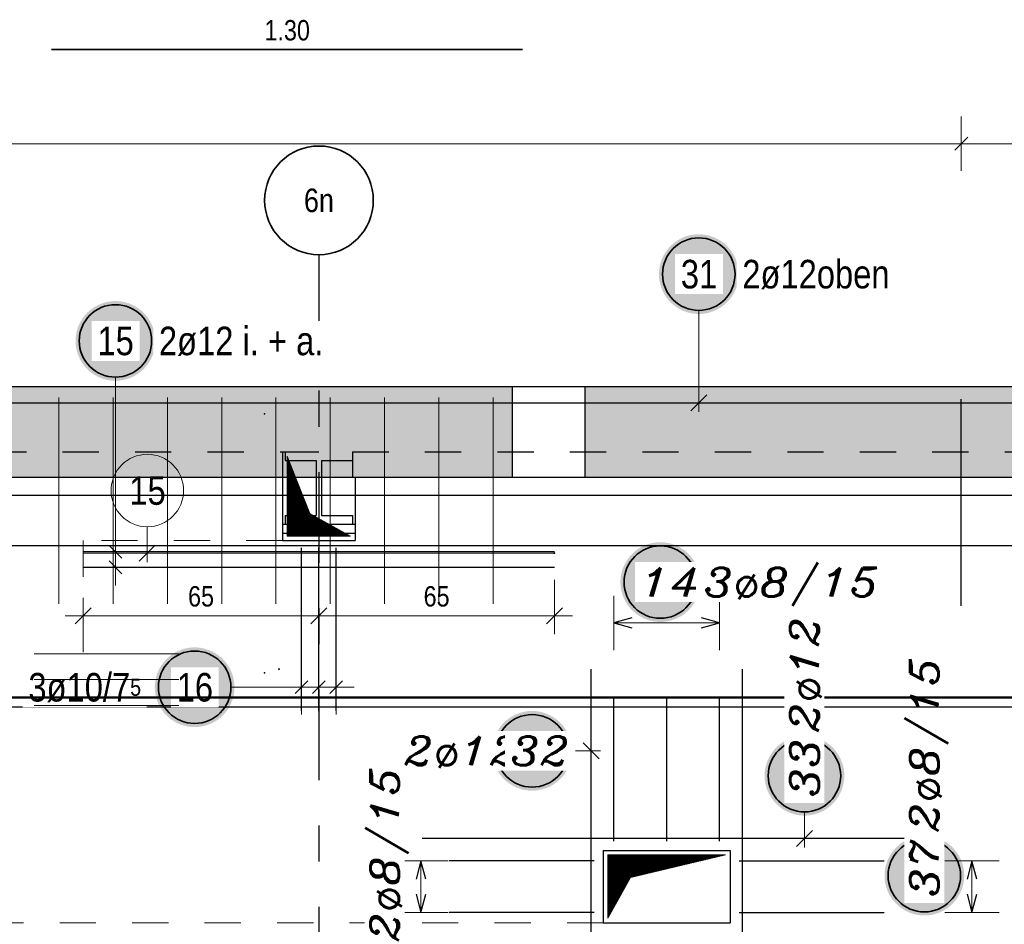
# Model space of a CAD drawing. Header units: millimetres. Extents: x -4.8 to 37.2, y -12 to 28.3.
# Tile 67 of 82: x 21.8 to 24.5, y 17.1 to 19.6. Entities that reach past the tile are written whole.
import ezdxf
from ezdxf.enums import TextEntityAlignment as Align

# ---------------------------------------------------------------- set-up
doc = ezdxf.new("R2010")
doc.units = ezdxf.units.MM
doc.linetypes.add('DASHDOTX2', pattern=[2, 1, -0.5, 0, -0.5])
doc.linetypes.add('HIDDEN', pattern=[0.375, 0.25, -0.125])
doc.layers.add('Achsen', color=7, linetype='Continuous', lineweight=20)
doc.layers.add('nplo Bewehrung', color=7, linetype='Continuous', lineweight=20)
doc.styles.add('Arial Narrow', font='ARIALN.TTF')
doc.styles.add('Italic', font='Italic', dxfattribs={"width": 1.15})
doc.dimstyles.new('Arch_Strakon_dimstyle', dxfattribs={"dimtxt": 5.625, "dimasz": 1, "dimexe": 1.25, "dimexo": 0.0625, "dimgap": 1, "dimtad": 0, "dimzin": 12, "dimdsep": 46, "dimtxsty": 'Arial Narrow', "dimblk": 'Arrowhead_Tick', "dimsah": 1, "dimcen": 0, "dimse1": 1, "dimse2": 1, "dimclrd": 6, "dimclrt": 3, "dimazin": 0, "dimtfac": 1, "dimtdec": 4, "dimtmove": 0, "dimatfit": 3, "dimldrblk": 'NONE', "dimfxl": 1, "dimtvp": 1, "dimtolj": 1, "dimtzin": 0, "dimlwd": 13, "dimarcsym": 2})
pattern_1 = [(45, (0, 0), (-0.00183847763, 0.00183847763), [])]

# ---------------------------------------------------------------- blocks, each defined once
blk = doc.blocks.new('Arrowhead_Tick')
at = {"color": 0, "linetype": 'Continuous', "lineweight": -2}
for p, q in [((0, 10), (0, -5)), ((-1, 0), (0, 0)), ((5, 0), (0, 0))]:
    blk.add_line(p, q, dxfattribs=at)
at = {"color": 2, "linetype": 'Continuous', "lineweight": 35}
blk.add_line((2.21, 2.21), (-2.21, -2.21), dxfattribs=at)
blk = doc.blocks.new('*D13')
at = {"color": 6, "linetype": 'Continuous', "lineweight": 13}
blk.add_line((21.9531, 17.9967), (22.5831, 17.9967), dxfattribs=at)
at = {"layer": 'Defpoints', "color": 0}
for p in [(21.9431, 18.1048), (22.5931, 17.9967), (22.5931, 17.7348)]:
    blk.add_point(p, dxfattribs=at)
at = {"color": 6, "lineweight": 13, "xscale": 0.01, "yscale": 0.01, "zscale": 0.01}
blk.add_blockref('Arrowhead_Tick', (22.5931, 17.9967), dxfattribs=at)
at = {"color": 6, "lineweight": 13, "xscale": 0.01, "yscale": 0.01, "zscale": 0.01, "rotation": 180}
blk.add_blockref('Arrowhead_Tick', (21.9431, 17.9967), dxfattribs=at)
at = {"color": 3, "lineweight": 35, "insert": (22.2681, 18.0505), "char_height": 0.05625, "attachment_point": 5, "style": 'Arial Narrow'}
blk.add_mtext('\\A1;65', dxfattribs=at)
blk = doc.blocks.new('_None')
blk = doc.blocks.new('*D14')
at = {"color": 6, "linetype": 'Continuous', "lineweight": 13}
blk.add_line((22.6031, 17.9967), (23.2331, 17.9967), dxfattribs=at)
at = {"layer": 'Defpoints', "color": 0}
for p in [(23.2431, 18.1698), (23.2431, 17.9967), (22.5931, 17.7348)]:
    blk.add_point(p, dxfattribs=at)
at = {"color": 6, "lineweight": 13, "xscale": 0.01, "yscale": 0.01, "zscale": 0.01}
blk.add_blockref('Arrowhead_Tick', (23.2431, 17.9967), dxfattribs=at)
at = {"color": 6, "lineweight": 13, "xscale": 0.01, "yscale": 0.01, "zscale": 0.01, "rotation": 180}
blk.add_blockref('Arrowhead_Tick', (22.5931, 17.9967), dxfattribs=at)
at = {"color": 3, "lineweight": 35, "insert": (22.9181, 18.0505), "char_height": 0.05625, "attachment_point": 5, "style": 'Arial Narrow'}
blk.add_mtext('\\A1;65', dxfattribs=at)

msp = doc.modelspace()

# ---------------------------------------------------------------- hatches: boundary and pattern name
at = {"lineweight": 25, "true_color": 0xffffff}
for points in [[(23.751675, 18.940061), (23.751608, 18.9439), (23.751407, 18.947734), (23.751073, 18.951559), (23.750605, 18.95537), (23.750004, 18.959163), (23.749271, 18.962931), (23.748408, 18.966673), (23.747414, 18.970381), (23.746291, 18.974053), (23.745041, 18.977683), (23.743665, 18.981268), (23.742165, 18.984802), (23.740543, 18.988282), (23.738799, 18.991703), (23.736938, 18.995061), (23.73496, 18.998352), (23.732869, 19.001572), (23.730667, 19.004718), (23.728356, 19.007784), (23.72594, 19.010768), (23.723421, 19.013666), (23.720803, 19.016474), (23.718088, 19.019189), (23.71528, 19.021807), (23.712382, 19.024326), (23.709398, 19.026742), (23.706332, 19.029053), (23.703186, 19.031255), (23.699966, 19.033346), (23.696675, 19.035324), (23.693317, 19.037185), (23.689896, 19.038929), (23.686416, 19.040551), (23.682882, 19.042051), (23.679297, 19.043427), (23.675667, 19.044677), (23.671995, 19.0458), (23.668287, 19.046794), (23.664545, 19.047657), (23.660776, 19.04839), (23.656984, 19.048991), (23.653173, 19.049459), (23.649348, 19.049793), (23.645514, 19.049994), (23.641675, 19.050061), (23.637836, 19.049994), (23.634002, 19.049793), (23.630177, 19.049459), (23.626366, 19.048991), (23.622574, 19.04839), (23.618805, 19.047657), (23.615064, 19.046794), (23.611355, 19.0458), (23.607683, 19.044677), (23.604053, 19.043427), (23.600468, 19.042051), (23.596934, 19.040551), (23.593454, 19.038929), (23.590033, 19.037185), (23.586675, 19.035324), (23.583384, 19.033346), (23.580164, 19.031255), (23.577019, 19.029053), (23.573952, 19.026742), (23.570969, 19.024326), (23.568071, 19.021807), (23.565263, 19.019189), (23.562548, 19.016474), (23.559929, 19.013666), (23.55741, 19.010768), (23.554994, 19.007784), (23.552683, 19.004718), (23.550481, 19.001572), (23.54839, 18.998352), (23.546412, 18.995061), (23.544551, 18.991703), (23.542808, 18.988282), (23.541185, 18.984802), (23.539685, 18.981268), (23.538309, 18.977683), (23.537059, 18.974053), (23.535936, 18.970381), (23.534943, 18.966673), (23.534079, 18.962931), (23.533346, 18.959163), (23.532746, 18.95537), (23.532278, 18.951559), (23.531943, 18.947734), (23.531742, 18.9439), (23.531675, 18.940061), (23.531742, 18.936222), (23.531943, 18.932388), (23.532278, 18.928563), (23.532746, 18.924752), (23.533346, 18.92096), (23.534079, 18.917191), (23.534943, 18.91345), (23.535936, 18.909741), (23.537059, 18.906069), (23.538309, 18.902439), (23.539685, 18.898854), (23.541185, 18.89532), (23.542808, 18.89184), (23.544551, 18.888419), (23.546412, 18.885061), (23.54839, 18.88177), (23.550481, 18.87855), (23.552683, 18.875405), (23.554994, 18.872338), (23.55741, 18.869355), (23.559929, 18.866457), (23.562548, 18.863649), (23.565263, 18.860934), (23.568071, 18.858315), (23.570969, 18.855796), (23.573952, 18.85338), (23.577019, 18.851069), (23.580164, 18.848867), (23.583384, 18.846776), (23.586675, 18.844798), (23.590033, 18.842937), (23.593454, 18.841194), (23.596934, 18.839571), (23.600468, 18.838071), (23.604053, 18.836695), (23.607683, 18.835445), (23.611355, 18.834322), (23.615064, 18.833329), (23.618805, 18.832465), (23.622574, 18.831732), (23.626366, 18.831132), (23.630177, 18.830664), (23.634002, 18.830329), (23.637836, 18.830128), (23.641675, 18.830061), (23.645514, 18.830128), (23.649348, 18.830329), (23.653173, 18.830664), (23.656984, 18.831132), (23.660776, 18.831732), (23.664545, 18.832465), (23.668287, 18.833329), (23.671995, 18.834322), (23.675667, 18.835445), (23.679297, 18.836695), (23.682882, 18.838071), (23.686416, 18.839571), (23.689896, 18.841194), (23.693317, 18.842937), (23.696675, 18.844798), (23.699966, 18.846776), (23.703186, 18.848867), (23.706332, 18.851069), (23.709398, 18.85338), (23.712382, 18.855796), (23.71528, 18.858315), (23.718088, 18.860934), (23.720803, 18.863649), (23.723421, 18.866457), (23.72594, 18.869355), (23.728356, 18.872338), (23.730667, 18.875405), (23.732869, 18.87855), (23.73496, 18.88177), (23.736938, 18.885061), (23.738799, 18.888419), (23.740543, 18.89184), (23.742165, 18.89532), (23.743665, 18.898854), (23.745041, 18.902439), (23.746291, 18.906069), (23.747414, 18.909741), (23.748408, 18.91345), (23.749271, 18.917191), (23.750004, 18.92096), (23.750605, 18.924752), (23.751073, 18.928563), (23.751407, 18.932388)], [(22.141828, 18.755745), (22.141761, 18.759584), (22.14156, 18.763418), (22.141225, 18.767243), (22.140757, 18.771054), (22.140157, 18.774846), (22.139424, 18.778615), (22.138561, 18.782356), (22.137567, 18.786065), (22.136444, 18.789737), (22.135194, 18.793367), (22.133818, 18.796952), (22.132318, 18.800486), (22.130695, 18.803966), (22.128952, 18.807387), (22.127091, 18.810745), (22.125113, 18.814036), (22.123022, 18.817256), (22.12082, 18.820401), (22.118509, 18.823468), (22.116093, 18.826451), (22.113574, 18.829349), (22.110955, 18.832157), (22.10824, 18.834872), (22.105432, 18.837491), (22.102535, 18.84001), (22.099551, 18.842426), (22.096484, 18.844737), (22.093339, 18.846939), (22.090119, 18.84903), (22.086828, 18.851008), (22.08347, 18.852869), (22.080049, 18.854612), (22.076569, 18.856235), (22.073035, 18.857735), (22.06945, 18.859111), (22.06582, 18.860361), (22.062148, 18.861484), (22.058439, 18.862477), (22.054698, 18.863341), (22.050929, 18.864074), (22.047137, 18.864674), (22.043326, 18.865142), (22.039501, 18.865477), (22.035667, 18.865678), (22.031828, 18.865745), (22.027989, 18.865678), (22.024155, 18.865477), (22.02033, 18.865142), (22.016519, 18.864674), (22.012727, 18.864074), (22.008958, 18.863341), (22.005217, 18.862477), (22.001508, 18.861484), (21.997836, 18.860361), (21.994206, 18.859111), (21.990621, 18.857735), (21.987087, 18.856235), (21.983607, 18.854612), (21.980186, 18.852869), (21.976828, 18.851008), (21.973537, 18.84903), (21.970317, 18.846939), (21.967172, 18.844737), (21.964105, 18.842426), (21.961121, 18.84001), (21.958224, 18.837491), (21.955416, 18.834872), (21.952701, 18.832157), (21.950082, 18.829349), (21.947563, 18.826451), (21.945147, 18.823468), (21.942836, 18.820401), (21.940634, 18.817256), (21.938543, 18.814036), (21.936565, 18.810745), (21.934704, 18.807387), (21.932961, 18.803966), (21.931338, 18.800486), (21.929838, 18.796952), (21.928462, 18.793367), (21.927212, 18.789737), (21.926089, 18.786065), (21.925095, 18.782356), (21.924232, 18.778615), (21.923499, 18.774846), (21.922899, 18.771054), (21.922431, 18.767243), (21.922096, 18.763418), (21.921895, 18.759584), (21.921828, 18.755745), (21.921895, 18.751906), (21.922096, 18.748072), (21.922431, 18.744247), (21.922899, 18.740436), (21.923499, 18.736644), (21.924232, 18.732875), (21.925095, 18.729133), (21.926089, 18.725425), (21.927212, 18.721753), (21.928462, 18.718123), (21.929838, 18.714538), (21.931338, 18.711004), (21.932961, 18.707524), (21.934704, 18.704103), (21.936565, 18.700745), (21.938543, 18.697454), (21.940634, 18.694234), (21.942836, 18.691088), (21.945147, 18.688022), (21.947563, 18.685038), (21.950082, 18.68214), (21.952701, 18.679332), (21.955416, 18.676617), (21.958224, 18.673999), (21.961121, 18.67148), (21.964105, 18.669064), (21.967172, 18.666753), (21.970317, 18.664551), (21.973537, 18.66246), (21.976828, 18.660482), (21.980186, 18.658621), (21.983607, 18.656877), (21.987087, 18.655255), (21.990621, 18.653755), (21.994206, 18.652379), (21.997836, 18.651129), (22.001508, 18.650006), (22.005217, 18.649012), (22.008958, 18.648149), (22.012727, 18.647416), (22.016519, 18.646815), (22.02033, 18.646347), (22.024155, 18.646013), (22.027989, 18.645812), (22.031828, 18.645745), (22.035667, 18.645812), (22.039501, 18.646013), (22.043326, 18.646347), (22.047137, 18.646815), (22.050929, 18.647416), (22.054698, 18.648149), (22.058439, 18.649012), (22.062148, 18.650006), (22.06582, 18.651129), (22.06945, 18.652379), (22.073035, 18.653755), (22.076569, 18.655255), (22.080049, 18.656877), (22.08347, 18.658621), (22.086828, 18.660482), (22.090119, 18.66246), (22.093339, 18.664551), (22.096484, 18.666753), (22.099551, 18.669064), (22.102535, 18.67148), (22.105432, 18.673999), (22.10824, 18.676617), (22.110955, 18.679332), (22.113574, 18.68214), (22.116093, 18.685038), (22.118509, 18.688022), (22.12082, 18.691088), (22.123022, 18.694234), (22.125113, 18.697454), (22.127091, 18.700745), (22.128952, 18.704103), (22.130695, 18.707524), (22.132318, 18.711004), (22.133818, 18.714538), (22.135194, 18.718123), (22.136444, 18.721753), (22.137567, 18.725425), (22.138561, 18.729133), (22.139424, 18.732875), (22.140157, 18.736644), (22.140757, 18.740436), (22.141225, 18.744247), (22.14156, 18.748072)], [(23.645408, 18.090238), (23.645341, 18.094077), (23.64514, 18.097911), (23.644806, 18.101736), (23.644338, 18.105547), (23.643737, 18.109339), (23.643004, 18.113108), (23.642141, 18.116849), (23.641147, 18.120558), (23.640024, 18.12423), (23.638774, 18.12786), (23.637398, 18.131445), (23.635898, 18.134979), (23.634275, 18.138459), (23.632532, 18.14188), (23.630671, 18.145238), (23.628693, 18.148529), (23.626602, 18.151749), (23.6244, 18.154894), (23.622089, 18.157961), (23.619673, 18.160944), (23.617154, 18.163842), (23.614536, 18.16665), (23.611821, 18.169365), (23.609013, 18.171984), (23.606115, 18.174503), (23.603131, 18.176919), (23.600065, 18.17923), (23.596919, 18.181432), (23.593699, 18.183523), (23.590408, 18.185501), (23.58705, 18.187362), (23.583629, 18.189105), (23.580149, 18.190728), (23.576615, 18.192228), (23.57303, 18.193604), (23.5694, 18.194854), (23.565728, 18.195977), (23.56202, 18.19697), (23.558278, 18.197834), (23.554509, 18.198567), (23.550717, 18.199167), (23.546906, 18.199635), (23.543081, 18.19997), (23.539247, 18.200171), (23.535408, 18.200238), (23.531569, 18.200171), (23.527735, 18.19997), (23.52391, 18.199635), (23.520099, 18.199167), (23.516307, 18.198567), (23.512538, 18.197834), (23.508797, 18.19697), (23.505088, 18.195977), (23.501416, 18.194854), (23.497786, 18.193604), (23.494201, 18.192228), (23.490667, 18.190728), (23.487187, 18.189105), (23.483766, 18.187362), (23.480408, 18.185501), (23.477117, 18.183523), (23.473897, 18.181432), (23.470752, 18.17923), (23.467685, 18.176919), (23.464702, 18.174503), (23.461804, 18.171984), (23.458996, 18.169365), (23.456281, 18.16665), (23.453662, 18.163842), (23.451143, 18.160944), (23.448727, 18.157961), (23.446416, 18.154894), (23.444214, 18.151749), (23.442123, 18.148529), (23.440145, 18.145238), (23.438284, 18.14188), (23.436541, 18.138459), (23.434918, 18.134979), (23.433418, 18.131445), (23.432042, 18.12786), (23.430792, 18.12423), (23.429669, 18.120558), (23.428676, 18.116849), (23.427812, 18.113108), (23.427079, 18.109339), (23.426479, 18.105547), (23.426011, 18.101736), (23.425676, 18.097911), (23.425475, 18.094077), (23.425408, 18.090238), (23.425475, 18.086399), (23.425676, 18.082565), (23.426011, 18.07874), (23.426479, 18.074929), (23.427079, 18.071137), (23.427812, 18.067368), (23.428676, 18.063626), (23.429669, 18.059918), (23.430792, 18.056246), (23.432042, 18.052616), (23.433418, 18.049031), (23.434918, 18.045497), (23.436541, 18.042017), (23.438284, 18.038596), (23.440145, 18.035238), (23.442123, 18.031947), (23.444214, 18.028727), (23.446416, 18.025581), (23.448727, 18.022515), (23.451143, 18.019531), (23.453662, 18.016633), (23.456281, 18.013825), (23.458996, 18.01111), (23.461804, 18.008492), (23.464702, 18.005973), (23.467685, 18.003557), (23.470752, 18.001246), (23.473897, 17.999044), (23.477117, 17.996953), (23.480408, 17.994975), (23.483766, 17.993114), (23.487187, 17.99137), (23.490667, 17.989748), (23.494201, 17.988248), (23.497786, 17.986872), (23.501416, 17.985622), (23.505088, 17.984499), (23.508797, 17.983505), (23.512538, 17.982642), (23.516307, 17.981909), (23.520099, 17.981308), (23.52391, 17.98084), (23.527735, 17.980506), (23.531569, 17.980305), (23.535408, 17.980238), (23.539247, 17.980305), (23.543081, 17.980506), (23.546906, 17.98084), (23.550717, 17.981308), (23.554509, 17.981909), (23.558278, 17.982642), (23.56202, 17.983505), (23.565728, 17.984499), (23.5694, 17.985622), (23.57303, 17.986872), (23.576615, 17.988248), (23.580149, 17.989748), (23.583629, 17.99137), (23.58705, 17.993114), (23.590408, 17.994975), (23.593699, 17.996953), (23.596919, 17.999044), (23.600065, 18.001246), (23.603131, 18.003557), (23.606115, 18.005973), (23.609013, 18.008492), (23.611821, 18.01111), (23.614536, 18.013825), (23.617154, 18.016633), (23.619673, 18.019531), (23.622089, 18.022515), (23.6244, 18.025581), (23.626602, 18.028727), (23.628693, 18.031947), (23.630671, 18.035238), (23.632532, 18.038596), (23.634275, 18.042017), (23.635898, 18.045497), (23.637398, 18.049031), (23.638774, 18.052616), (23.640024, 18.056246), (23.641147, 18.059918), (23.642141, 18.063626), (23.643004, 18.067368), (23.643737, 18.071137), (23.644338, 18.074929), (23.644806, 18.07874), (23.64514, 18.082565)], [(22.360483, 17.8), (22.360416, 17.803839), (22.360215, 17.807673), (22.359881, 17.811498), (22.359413, 17.815309), (22.358812, 17.819101), (22.35808, 17.82287), (22.357216, 17.826611), (22.356222, 17.83032), (22.3551, 17.833992), (22.353849, 17.837622), (22.352474, 17.841207), (22.350973, 17.844741), (22.349351, 17.848221), (22.347608, 17.851642), (22.345746, 17.855), (22.343769, 17.858291), (22.341677, 17.861511), (22.339475, 17.864656), (22.337164, 17.867723), (22.334748, 17.870707), (22.332229, 17.873604), (22.329611, 17.876412), (22.326896, 17.879127), (22.324088, 17.881746), (22.32119, 17.884265), (22.318206, 17.886681), (22.31514, 17.888992), (22.311995, 17.891194), (22.308774, 17.893285), (22.305483, 17.895263), (22.302125, 17.897124), (22.298704, 17.898867), (22.295224, 17.90049), (22.29169, 17.90199), (22.288106, 17.903366), (22.284475, 17.904616), (22.280803, 17.905739), (22.277095, 17.906733), (22.273354, 17.907596), (22.269585, 17.908329), (22.265792, 17.908929), (22.261981, 17.909397), (22.258157, 17.909732), (22.254322, 17.909933), (22.250483, 17.91), (22.246644, 17.909933), (22.24281, 17.909732), (22.238985, 17.909397), (22.235174, 17.908929), (22.231382, 17.908329), (22.227613, 17.907596), (22.223872, 17.906733), (22.220163, 17.905739), (22.216491, 17.904616), (22.212861, 17.903366), (22.209277, 17.90199), (22.205742, 17.90049), (22.202262, 17.898867), (22.198841, 17.897124), (22.195483, 17.895263), (22.192192, 17.893285), (22.188972, 17.891194), (22.185827, 17.888992), (22.182761, 17.886681), (22.179777, 17.884265), (22.176879, 17.881746), (22.174071, 17.879127), (22.171356, 17.876412), (22.168737, 17.873604), (22.166218, 17.870707), (22.163802, 17.867723), (22.161491, 17.864656), (22.159289, 17.861511), (22.157198, 17.858291), (22.155221, 17.855), (22.153359, 17.851642), (22.151616, 17.848221), (22.149993, 17.844741), (22.148493, 17.841207), (22.147117, 17.837622), (22.145867, 17.833992), (22.144745, 17.83032), (22.143751, 17.826611), (22.142887, 17.82287), (22.142154, 17.819101), (22.141554, 17.815309), (22.141086, 17.811498), (22.140751, 17.807673), (22.14055, 17.803839), (22.140483, 17.8), (22.14055, 17.796161), (22.140751, 17.792327), (22.141086, 17.788502), (22.141554, 17.784691), (22.142154, 17.780899), (22.142887, 17.77713), (22.143751, 17.773389), (22.144745, 17.76968), (22.145867, 17.766008), (22.147117, 17.762378), (22.148493, 17.758793), (22.149993, 17.755259), (22.151616, 17.751779), (22.153359, 17.748358), (22.155221, 17.745), (22.157198, 17.741709), (22.159289, 17.738489), (22.161491, 17.735344), (22.163802, 17.732277), (22.166218, 17.729293), (22.168737, 17.726396), (22.171356, 17.723588), (22.174071, 17.720873), (22.176879, 17.718254), (22.179777, 17.715735), (22.182761, 17.713319), (22.185827, 17.711008), (22.188972, 17.708806), (22.192192, 17.706715), (22.195483, 17.704737), (22.198841, 17.702876), (22.202262, 17.701133), (22.205742, 17.69951), (22.209277, 17.69801), (22.212861, 17.696634), (22.216491, 17.695384), (22.220163, 17.694261), (22.223872, 17.693267), (22.227613, 17.692404), (22.231382, 17.691671), (22.235174, 17.691071), (22.238985, 17.690603), (22.24281, 17.690268), (22.246644, 17.690067), (22.250483, 17.69), (22.254322, 17.690067), (22.258157, 17.690268), (22.261981, 17.690603), (22.265792, 17.691071), (22.269585, 17.691671), (22.273354, 17.692404), (22.277095, 17.693267), (22.280803, 17.694261), (22.284475, 17.695384), (22.288106, 17.696634), (22.29169, 17.69801), (22.295224, 17.69951), (22.298704, 17.701133), (22.302125, 17.702876), (22.305483, 17.704737), (22.308774, 17.706715), (22.311995, 17.708806), (22.31514, 17.711008), (22.318206, 17.713319), (22.32119, 17.715735), (22.324088, 17.718254), (22.326896, 17.720873), (22.329611, 17.723588), (22.332229, 17.726396), (22.334748, 17.729293), (22.337164, 17.732277), (22.339475, 17.735344), (22.341677, 17.738489), (22.343769, 17.741709), (22.345746, 17.745), (22.347608, 17.748358), (22.349351, 17.751779), (22.350973, 17.755259), (22.352474, 17.758793), (22.353849, 17.762378), (22.3551, 17.766008), (22.356222, 17.76968), (22.357216, 17.773389), (22.35808, 17.77713), (22.358812, 17.780899), (22.359413, 17.784691), (22.359881, 17.788502), (22.360215, 17.792327)], [(23.291618, 17.624478), (23.291551, 17.628317), (23.29135, 17.632151), (23.291016, 17.635976), (23.290548, 17.639787), (23.289947, 17.643579), (23.289214, 17.647348), (23.288351, 17.651089), (23.287357, 17.654798), (23.286234, 17.65847), (23.284984, 17.6621), (23.283608, 17.665685), (23.282108, 17.669219), (23.280485, 17.672699), (23.278742, 17.67612), (23.276881, 17.679478), (23.274903, 17.682769), (23.272812, 17.685989), (23.27061, 17.689134), (23.268299, 17.692201), (23.265883, 17.695184), (23.263364, 17.698082), (23.260745, 17.70089), (23.258031, 17.703605), (23.255222, 17.706224), (23.252325, 17.708743), (23.249341, 17.711159), (23.246274, 17.71347), (23.243129, 17.715672), (23.239909, 17.717763), (23.236618, 17.719741), (23.23326, 17.721602), (23.229839, 17.723345), (23.226359, 17.724968), (23.222825, 17.726468), (23.21924, 17.727844), (23.21561, 17.729094), (23.211938, 17.730217), (23.20823, 17.73121), (23.204488, 17.732074), (23.200719, 17.732807), (23.196927, 17.733407), (23.193116, 17.733875), (23.189291, 17.73421), (23.185457, 17.734411), (23.181618, 17.734478), (23.177779, 17.734411), (23.173945, 17.73421), (23.17012, 17.733875), (23.166309, 17.733407), (23.162517, 17.732807), (23.158748, 17.732074), (23.155007, 17.73121), (23.151298, 17.730217), (23.147626, 17.729094), (23.143996, 17.727844), (23.140411, 17.726468), (23.136877, 17.724968), (23.133397, 17.723345), (23.129976, 17.721602), (23.126618, 17.719741), (23.123327, 17.717763), (23.120107, 17.715672), (23.116962, 17.71347), (23.113895, 17.711159), (23.110911, 17.708743), (23.108014, 17.706224), (23.105206, 17.703605), (23.102491, 17.70089), (23.099872, 17.698082), (23.097353, 17.695184), (23.094937, 17.692201), (23.092626, 17.689134), (23.090424, 17.685989), (23.088333, 17.682769), (23.086355, 17.679478), (23.084494, 17.67612), (23.082751, 17.672699), (23.081128, 17.669219), (23.079628, 17.665685), (23.078252, 17.6621), (23.077002, 17.65847), (23.075879, 17.654798), (23.074886, 17.651089), (23.074022, 17.647348), (23.073289, 17.643579), (23.072689, 17.639787), (23.072221, 17.635976), (23.071886, 17.632151), (23.071685, 17.628317), (23.071618, 17.624478), (23.071685, 17.620639), (23.071886, 17.616805), (23.072221, 17.61298), (23.072689, 17.609169), (23.073289, 17.605376), (23.074022, 17.601607), (23.074886, 17.597866), (23.075879, 17.594158), (23.077002, 17.590486), (23.078252, 17.586856), (23.079628, 17.583271), (23.081128, 17.579737), (23.082751, 17.576257), (23.084494, 17.572836), (23.086355, 17.569478), (23.088333, 17.566187), (23.090424, 17.562967), (23.092626, 17.559821), (23.094937, 17.556755), (23.097353, 17.553771), (23.099872, 17.550873), (23.102491, 17.548065), (23.105206, 17.54535), (23.108014, 17.542732), (23.110911, 17.540213), (23.113895, 17.537797), (23.116962, 17.535486), (23.120107, 17.533284), (23.123327, 17.531192), (23.126618, 17.529215), (23.129976, 17.527354), (23.133397, 17.52561), (23.136877, 17.523988), (23.140411, 17.522488), (23.143996, 17.521112), (23.147626, 17.519862), (23.151298, 17.518739), (23.155007, 17.517745), (23.158748, 17.516882), (23.162517, 17.516149), (23.166309, 17.515548), (23.17012, 17.51508), (23.173945, 17.514746), (23.177779, 17.514545), (23.181618, 17.514478), (23.185457, 17.514545), (23.189291, 17.514746), (23.193116, 17.51508), (23.196927, 17.515548), (23.200719, 17.516149), (23.204488, 17.516882), (23.20823, 17.517745), (23.211938, 17.518739), (23.21561, 17.519862), (23.21924, 17.521112), (23.222825, 17.522488), (23.226359, 17.523988), (23.229839, 17.52561), (23.23326, 17.527354), (23.236618, 17.529215), (23.239909, 17.531192), (23.243129, 17.533284), (23.246274, 17.535486), (23.249341, 17.537797), (23.252325, 17.540213), (23.255222, 17.542732), (23.258031, 17.54535), (23.260745, 17.548065), (23.263364, 17.550873), (23.265883, 17.553771), (23.268299, 17.556755), (23.27061, 17.559821), (23.272812, 17.562967), (23.274903, 17.566187), (23.276881, 17.569478), (23.278742, 17.572836), (23.280485, 17.576257), (23.282108, 17.579737), (23.283608, 17.583271), (23.284984, 17.586856), (23.286234, 17.590486), (23.287357, 17.594158), (23.288351, 17.597866), (23.289214, 17.601607), (23.289947, 17.605376), (23.290548, 17.609169), (23.291016, 17.61298), (23.29135, 17.616805)], [(24.043229, 17.555904), (24.043162, 17.559743), (24.042961, 17.563578), (24.042626, 17.567403), (24.042158, 17.571213), (24.041558, 17.575006), (24.040825, 17.578775), (24.039961, 17.582516), (24.038968, 17.586225), (24.037845, 17.589896), (24.036595, 17.593527), (24.035219, 17.597111), (24.033719, 17.600645), (24.032096, 17.604125), (24.030353, 17.607546), (24.028492, 17.610904), (24.026514, 17.614196), (24.024423, 17.617416), (24.022221, 17.620561), (24.01991, 17.623627), (24.017494, 17.626611), (24.014975, 17.629509), (24.012356, 17.632317), (24.009641, 17.635032), (24.006833, 17.63765), (24.003936, 17.640169), (24.000952, 17.642586), (23.997885, 17.644896), (23.99474, 17.647099), (23.99152, 17.64919), (23.988229, 17.651167), (23.984871, 17.653029), (23.98145, 17.654772), (23.97797, 17.656394), (23.974436, 17.657895), (23.970851, 17.659271), (23.967221, 17.660521), (23.963549, 17.661643), (23.95984, 17.662637), (23.956099, 17.663501), (23.95233, 17.664233), (23.948538, 17.664834), (23.944727, 17.665302), (23.940902, 17.665636), (23.937068, 17.665837), (23.933229, 17.665904), (23.92939, 17.665837), (23.925556, 17.665636), (23.921731, 17.665302), (23.91792, 17.664834), (23.914128, 17.664233), (23.910359, 17.663501), (23.906617, 17.662637), (23.902909, 17.661643), (23.899237, 17.660521), (23.895607, 17.659271), (23.892022, 17.657895), (23.888488, 17.656394), (23.885008, 17.654772), (23.881587, 17.653029), (23.878229, 17.651167), (23.874938, 17.64919), (23.871718, 17.647099), (23.868572, 17.644896), (23.865506, 17.642586), (23.862522, 17.640169), (23.859625, 17.63765), (23.856816, 17.635032), (23.854101, 17.632317), (23.851483, 17.629509), (23.848964, 17.626611), (23.846548, 17.623627), (23.844237, 17.620561), (23.842035, 17.617416), (23.839944, 17.614196), (23.837966, 17.610904), (23.836105, 17.607546), (23.834362, 17.604125), (23.832739, 17.600645), (23.831239, 17.597111), (23.829863, 17.593527), (23.828613, 17.589896), (23.82749, 17.586225), (23.826496, 17.582516), (23.825633, 17.578775), (23.8249, 17.575006), (23.824299, 17.571213), (23.823831, 17.567403), (23.823497, 17.563578), (23.823296, 17.559743), (23.823229, 17.555904), (23.823296, 17.552065), (23.823497, 17.548231), (23.823831, 17.544406), (23.824299, 17.540595), (23.8249, 17.536803), (23.825633, 17.533034), (23.826496, 17.529293), (23.82749, 17.525584), (23.828613, 17.521913), (23.829863, 17.518282), (23.831239, 17.514698), (23.832739, 17.511163), (23.834362, 17.507684), (23.836105, 17.504263), (23.837966, 17.500904), (23.839944, 17.497613), (23.842035, 17.494393), (23.844237, 17.491248), (23.846548, 17.488182), (23.848964, 17.485198), (23.851483, 17.4823), (23.854101, 17.479492), (23.856816, 17.476777), (23.859625, 17.474158), (23.862522, 17.47164), (23.865506, 17.469223), (23.868572, 17.466913), (23.871718, 17.46471), (23.874938, 17.462619), (23.878229, 17.460642), (23.881587, 17.45878), (23.885008, 17.457037), (23.888488, 17.455414), (23.892022, 17.453914), (23.895607, 17.452538), (23.899237, 17.451288), (23.902909, 17.450166), (23.906617, 17.449172), (23.910359, 17.448308), (23.914128, 17.447576), (23.91792, 17.446975), (23.921731, 17.446507), (23.925556, 17.446172), (23.92939, 17.445971), (23.933229, 17.445904), (23.937068, 17.445971), (23.940902, 17.446172), (23.944727, 17.446507), (23.948538, 17.446975), (23.95233, 17.447576), (23.956099, 17.448308), (23.95984, 17.449172), (23.963549, 17.450166), (23.967221, 17.451288), (23.970851, 17.452538), (23.974436, 17.453914), (23.97797, 17.455414), (23.98145, 17.457037), (23.984871, 17.45878), (23.988229, 17.460642), (23.99152, 17.462619), (23.99474, 17.46471), (23.997885, 17.466913), (24.000952, 17.469223), (24.003936, 17.47164), (24.006833, 17.474158), (24.009641, 17.476777), (24.012356, 17.479492), (24.014975, 17.4823), (24.017494, 17.485198), (24.01991, 17.488182), (24.022221, 17.491248), (24.024423, 17.494393), (24.026514, 17.497613), (24.028492, 17.500904), (24.030353, 17.504263), (24.032096, 17.507684), (24.033719, 17.511163), (24.035219, 17.514698), (24.036595, 17.518282), (24.037845, 17.521913), (24.038968, 17.525584), (24.039961, 17.529293), (24.040825, 17.533034), (24.041558, 17.536803), (24.042158, 17.540595), (24.042626, 17.544406), (24.042961, 17.548231)], [(24.374094, 17.280125), (24.374027, 17.283964), (24.373826, 17.287798), (24.373491, 17.291623), (24.373023, 17.295434), (24.372423, 17.299227), (24.37169, 17.302996), (24.370826, 17.306737), (24.369833, 17.310445), (24.36871, 17.314117), (24.36746, 17.317747), (24.366084, 17.321332), (24.364584, 17.324866), (24.362961, 17.328346), (24.361218, 17.331767), (24.359357, 17.335125), (24.357379, 17.338416), (24.355288, 17.341636), (24.353086, 17.344782), (24.350775, 17.347848), (24.348359, 17.350832), (24.34584, 17.35373), (24.343221, 17.356538), (24.340506, 17.359253), (24.337698, 17.361871), (24.3348, 17.36439), (24.331817, 17.366806), (24.32875, 17.369117), (24.325605, 17.371319), (24.322385, 17.373411), (24.319094, 17.375388), (24.315736, 17.377249), (24.312315, 17.378993), (24.308835, 17.380615), (24.3053, 17.382115), (24.301716, 17.383491), (24.298086, 17.384741), (24.294414, 17.385864), (24.290705, 17.386858), (24.286964, 17.387721), (24.283195, 17.388454), (24.279403, 17.389055), (24.275592, 17.389523), (24.271767, 17.389857), (24.267933, 17.390058), (24.264094, 17.390125), (24.260255, 17.390058), (24.256421, 17.389857), (24.252596, 17.389523), (24.248785, 17.389055), (24.244992, 17.388454), (24.241223, 17.387721), (24.237482, 17.386858), (24.233774, 17.385864), (24.230102, 17.384741), (24.226472, 17.383491), (24.222887, 17.382115), (24.219353, 17.380615), (24.215873, 17.378993), (24.212452, 17.377249), (24.209094, 17.375388), (24.205803, 17.373411), (24.202583, 17.371319), (24.199437, 17.369117), (24.196371, 17.366806), (24.193387, 17.36439), (24.190489, 17.361871), (24.187681, 17.359253), (24.184966, 17.356538), (24.182348, 17.35373), (24.179829, 17.350832), (24.177413, 17.347848), (24.175102, 17.344782), (24.1729, 17.341636), (24.170808, 17.338416), (24.168831, 17.335125), (24.16697, 17.331767), (24.165226, 17.328346), (24.163604, 17.324866), (24.162104, 17.321332), (24.160728, 17.317747), (24.159478, 17.314117), (24.158355, 17.310445), (24.157361, 17.306737), (24.156498, 17.302996), (24.155765, 17.299227), (24.155164, 17.295434), (24.154696, 17.291623), (24.154362, 17.287798), (24.154161, 17.283964), (24.154094, 17.280125), (24.154161, 17.276286), (24.154362, 17.272452), (24.154696, 17.268627), (24.155164, 17.264816), (24.155765, 17.261024), (24.156498, 17.257255), (24.157361, 17.253514), (24.158355, 17.249805), (24.159478, 17.246133), (24.160728, 17.242503), (24.162104, 17.238919), (24.163604, 17.235384), (24.165226, 17.231904), (24.16697, 17.228483), (24.168831, 17.225125), (24.170808, 17.221834), (24.1729, 17.218614), (24.175102, 17.215469), (24.177413, 17.212402), (24.179829, 17.209419), (24.182348, 17.206521), (24.184966, 17.203713), (24.187681, 17.200998), (24.190489, 17.198379), (24.193387, 17.19586), (24.196371, 17.193444), (24.199437, 17.191133), (24.202583, 17.188931), (24.205803, 17.18684), (24.209094, 17.184862), (24.212452, 17.183001), (24.215873, 17.181258), (24.219353, 17.179635), (24.222887, 17.178135), (24.226472, 17.176759), (24.230102, 17.175509), (24.233774, 17.174386), (24.237482, 17.173393), (24.241223, 17.172529), (24.244992, 17.171796), (24.248785, 17.171196), (24.252596, 17.170728), (24.256421, 17.170393), (24.260255, 17.170192), (24.264094, 17.170125), (24.267933, 17.170192), (24.271767, 17.170393), (24.275592, 17.170728), (24.279403, 17.171196), (24.283195, 17.171796), (24.286964, 17.172529), (24.290705, 17.173393), (24.294414, 17.174386), (24.298086, 17.175509), (24.301716, 17.176759), (24.3053, 17.178135), (24.308835, 17.179635), (24.312315, 17.181258), (24.315736, 17.183001), (24.319094, 17.184862), (24.322385, 17.18684), (24.325605, 17.188931), (24.32875, 17.191133), (24.331817, 17.193444), (24.3348, 17.19586), (24.337698, 17.198379), (24.340506, 17.200998), (24.343221, 17.203713), (24.34584, 17.206521), (24.348359, 17.209419), (24.350775, 17.212402), (24.353086, 17.215469), (24.355288, 17.218614), (24.357379, 17.221834), (24.359357, 17.225125), (24.361218, 17.228483), (24.362961, 17.231904), (24.364584, 17.235384), (24.366084, 17.238919), (24.36746, 17.242503), (24.36871, 17.246133), (24.369833, 17.249805), (24.370826, 17.253514), (24.37169, 17.257255), (24.372423, 17.261024), (24.373023, 17.264816), (24.373491, 17.268627), (24.373826, 17.272452)]]:
    msp.add_hatch(color=7, dxfattribs=at).paths.add_polyline_path(points)
at = {"lineweight": 13, "true_color": 0xd7ffd7}
for points in [[(23.126866, 18.3798), (23.126866, 18.6298), (8.622644, 18.6298), (8.622644, 18.3798)], [(27.318017, 18.4498), (27.972588, 18.4498), (27.972588, 18.6298), (23.326866, 18.6298), (23.326866, 18.3798), (27.318017, 18.3798)]]:
    msp.add_hatch(color=254, dxfattribs=at).paths.add_polyline_path(points)
at = {"lineweight": 13}
h = msp.add_hatch(dxfattribs=at)
h.set_pattern_fill('Mau', color=6, scale=0.01, angle=45, style=0, pattern_type=2)
h.set_pattern_definition(pattern_1)
h.paths.add_polyline_path([(22.680564, 18.2173), (22.568064, 18.2798), (22.505564, 18.4373), (22.505564, 18.2173)])
at = {"layer": 'Achsen', "lineweight": 13}
h = msp.add_hatch(dxfattribs=at)
h.set_pattern_fill('Mau', color=6, scale=0.01, angle=45, style=0, pattern_type=2)
h.set_pattern_definition(pattern_1)
h.paths.add_polyline_path([(23.390517, 17.1623), (23.453017, 17.2748), (23.715517, 17.3373), (23.390517, 17.3373)])

# ---------------------------------------------------------------- linework, layer by layer
at = {"color": 2, "linetype": 'Continuous', "lineweight": 35}
msp.add_line((23.154986, 19.560006), (21.854986, 19.560006), dxfattribs=at)
at = {"color": 5, "linetype": 'Continuous', "lineweight": 18}
for p, q in [((24.366008, 19.375), (24.366008, 19.225)), ((11.419148, 19.3), (25.720912, 19.3)), ((23.641675, 18.840061), (23.641675, 18.5598)), ((22.031828, 18.655745), (22.031828, 18.2238)), ((22.031828, 18.0808), (22.031828, 18.2238)), ((21.956828, 18.1738), (22.106828, 18.1738)), ((21.956828, 18.1308), (22.106828, 18.1308)), ((23.407017, 18.052738), (23.407017, 17.902738)), ((23.699017, 17.902738), (23.699017, 18.052738)), ((23.407017, 17.977738), (23.699017, 17.977738)), ((22.545056, 17.725), (22.545056, 17.875)), ((22.593056, 17.725), (22.593056, 17.875)), ((22.641056, 17.725), (22.641056, 17.875)), ((22.350483, 17.8), (22.495056, 17.8)), ((22.691056, 17.8), (22.495056, 17.8)), ((23.281618, 17.624478), (23.370017, 17.624478)), ((23.933229, 17.455904), (23.933229, 17.3578)), ((22.95, 17.3208), (22.8, 17.3208)), ((22.875, 17.1788), (22.875, 17.3208)), ((24.470527, 17.3208), (24.320527, 17.3208)), ((24.395527, 17.3208), (24.395527, 17.1788)), ((22.8, 17.1788), (22.95, 17.1788)), ((24.320527, 17.1788), (24.470527, 17.1788))]:
    msp.add_line(p, q, dxfattribs=at)
at = {"color": 3, "linetype": 'Continuous', "lineweight": 25}
for p, q in [((24.383686, 19.317678), (24.34833, 19.282322)), ((16.759304, 18.6298), (23.126866, 18.6298)), ((23.126866, 18.6298), (23.326866, 18.6298)), ((23.126866, 18.6298), (23.126866, 18.3798)), ((23.326866, 18.6298), (27.972588, 18.6298)), ((23.326866, 18.6298), (23.326866, 18.3798)), ((18.643072, 18.5848), (27.143072, 18.5848)), ((23.619578, 18.562703), (23.663772, 18.606897)), ((24.366008, 18.0248), (24.366008, 18.5948)), ((17.578051, 18.3798), (23.126866, 18.3798)), ((22.493064, 18.3798), (22.493064, 18.2248)), ((22.585806, 18.3798), (22.585806, 18.2738)), ((22.600306, 18.3798), (22.600306, 18.2738)), ((22.693064, 18.3798), (22.693064, 18.2248)), ((23.126866, 18.3798), (23.326866, 18.3798)), ((23.326866, 18.3798), (27.067644, 18.3798)), ((19.354922, 18.3298), (25.744922, 18.3298)), ((22.500056, 18.2738), (22.585806, 18.2738)), ((22.500056, 18.2738), (22.500056, 18.2498)), ((22.600306, 18.2738), (22.686056, 18.2738)), ((22.686056, 18.2738), (22.686056, 18.2498)), ((22.493064, 18.2498), (22.500056, 18.2498)), ((22.500056, 18.2498), (22.686056, 18.2498)), ((22.686056, 18.2498), (22.693064, 18.2498)), ((22.493064, 18.2248), (22.693064, 18.2248)), ((22.493064, 18.2248), (22.493064, 18.2048)), ((22.493064, 18.2048), (22.693064, 18.2048)), ((22.693064, 18.2248), (22.693064, 18.2048)), ((19.354922, 18.1908), (25.744922, 18.1908)), ((22.01415, 18.191477), (22.049506, 18.156122)), ((22.545056, 17.7348), (22.545056, 18.1848)), ((22.593056, 17.7348), (22.593056, 18.1848)), ((22.641056, 17.7348), (22.641056, 18.1848)), ((23.243064, 18.1738), (21.943064, 18.1738)), ((23.243064, 18.1308), (21.943064, 18.1308)), ((22.01415, 18.148477), (22.049506, 18.113122)), ((23.457017, 17.991135), (23.407017, 17.977738)), ((23.699017, 17.977738), (23.649017, 17.991135)), ((23.407017, 17.977738), (23.457017, 17.96434)), ((23.649017, 17.96434), (23.699017, 17.977738)), ((23.345017, 17.3498), (23.345017, 17.8498)), ((23.761017, 17.8498), (23.761017, 17.3498)), ((22.527379, 17.782322), (22.562734, 17.817678)), ((22.575378, 17.782322), (22.610734, 17.817678)), ((22.623378, 17.782322), (22.658734, 17.817678)), ((23.407017, 17.3748), (23.407017, 17.7748)), ((23.553017, 17.3748), (23.553017, 17.7748)), ((23.699017, 17.3748), (23.699017, 17.7748)), ((23.367115, 17.602381), (23.32292, 17.646575)), ((23.911132, 17.360703), (23.955326, 17.404897)), ((23.378017, 17.3828), (22.878017, 17.3828)), ((23.728017, 17.3828), (23.378017, 17.3828)), ((24.228017, 17.3828), (23.728017, 17.3828)), ((23.345017, 17.1498), (23.345017, 17.3498)), ((23.378017, 17.3498), (23.728017, 17.3498)), ((23.378017, 17.3498), (23.378017, 17.1498)), ((23.728017, 17.3498), (23.728017, 17.1498)), ((23.761017, 17.3498), (23.761017, 17.1498)), ((22.875, 17.3208), (22.861603, 17.2708)), ((22.888397, 17.2708), (22.875, 17.3208)), ((23.353017, 17.3208), (22.953017, 17.3208)), ((23.753017, 17.3208), (24.153017, 17.3208)), ((24.395527, 17.3208), (24.38213, 17.2708)), ((24.408925, 17.2708), (24.395527, 17.3208)), ((22.861603, 17.2288), (22.875, 17.1788)), ((22.875, 17.1788), (22.888397, 17.2288)), ((24.38213, 17.2288), (24.395527, 17.1788)), ((24.395527, 17.1788), (24.408925, 17.2288)), ((23.353017, 17.1788), (22.953017, 17.1788)), ((23.753017, 17.1788), (24.153017, 17.1788)), ((23.345017, 16.6498), (23.345017, 17.1498)), ((23.378017, 17.1498), (23.728017, 17.1498)), ((23.761017, 17.1498), (23.761017, 16.6498))]:
    msp.add_line(p, q, dxfattribs=at)
at = {"color": 3, "linetype": 'HIDDEN', "lineweight": 25, "ltscale": 0.25}
for p, q in [((18.08605, 18.4498), (22.493064, 18.4498)), ((22.493064, 18.4498), (22.686056, 18.4498)), ((22.493064, 18.4498), (22.493064, 18.3798)), ((22.500056, 18.4498), (22.500056, 18.4258)), ((22.686056, 18.4498), (27.093072, 18.4498)), ((22.686056, 18.4498), (22.686056, 18.3798)), ((22.500056, 18.4258), (22.585806, 18.4258)), ((22.585806, 18.4258), (22.585806, 18.3798)), ((22.600306, 18.4258), (22.686056, 18.4258)), ((22.600306, 18.4258), (22.600306, 18.3798))]:
    msp.add_line(p, q, dxfattribs=at)
at = {"color": 6, "linetype": 'Continuous', "lineweight": 13}
for p, q in [((22.505564, 18.2173), (22.505564, 18.4373)), ((22.568064, 18.2798), (22.505564, 18.4373)), ((22.680564, 18.2173), (22.568064, 18.2798)), ((22.680564, 18.2173), (22.505564, 18.2173))]:
    msp.add_line(p, q, dxfattribs=at)
at = {"color": 9, "linetype": 'Continuous', "lineweight": 0}
for p, q in [((22.119854, 18.242925), (22.119854, 18.1448)), ((22.097757, 18.147703), (22.141951, 18.191897)), ((23.243064, 18.1698), (21.943064, 18.1698))]:
    msp.add_line(p, q, dxfattribs=at)
at = {"color": 9, "linetype": 'HIDDEN', "lineweight": 0, "ltscale": 0.25}
for p, q in [((22.493064, 18.2048), (21.943064, 18.2048)), ((21.943064, 18.2048), (21.943064, 18.1048)), ((23.378017, 17.1498), (16.828051, 17.1498))]:
    msp.add_line(p, q, dxfattribs=at)
at = {"color": 2, "linetype": 'Continuous', "lineweight": 35}
for centre in [(23.641675, 18.940061), (22.031828, 18.755745), (23.535408, 18.090238), (22.250483, 17.8), (23.181618, 17.624478), (23.933229, 17.555904), (24.264094, 17.280125)]:
    msp.add_circle(centre, 0.1, dxfattribs=at)
at = {"color": 9, "linetype": 'Continuous', "lineweight": 0}
for centre, radius in [((22.443064, 18.5548), 0.00111), ((22.119854, 18.342925), 0.1), ((23.243064, 18.1698), 0.00111), ((22.443064, 17.8398), 0.00111), ((22.483056, 17.8498), 0.00111), ((22.593056, 17.7348), 0.00111)]:
    msp.add_circle(centre, radius, dxfattribs=at)
at = {"layer": 'Achsen', "color": 3, "linetype": 'DASHDOTX2', "lineweight": 25, "ltscale": 0.25}
msp.add_line((22.593468, 18.99368), (22.593468, 15.324806), dxfattribs=at)
at = {"layer": 'Achsen', "color": 6, "linetype": 'Continuous', "lineweight": 13}
for p, q in [((23.390517, 17.1623), (23.390517, 17.3373)), ((23.390517, 17.3373), (23.715517, 17.3373)), ((23.453017, 17.2748), (23.715517, 17.3373)), ((23.390517, 17.1623), (23.453017, 17.2748))]:
    msp.add_line(p, q, dxfattribs=at)
at = {"layer": 'Achsen', "color": 2, "linetype": 'Continuous', "lineweight": 35}
msp.add_circle((22.593468, 19.14368), 0.15, dxfattribs=at)
at = {"layer": 'nplo Bewehrung', "color": 9, "linetype": 'Continuous', "lineweight": 0}
for p, q in [((21.875742, 18.0298), (21.875742, 18.5998)), ((22.025519, 18.0298), (22.025519, 18.5998)), ((22.175295, 18.0298), (22.175295, 18.5998)), ((22.325072, 18.0298), (22.325072, 18.5998)), ((22.474848, 18.0298), (22.474848, 18.5998)), ((22.624625, 18.0298), (22.624625, 18.5998)), ((22.774402, 18.0298), (22.774402, 18.5998)), ((22.924178, 18.0298), (22.924178, 18.5998)), ((23.073955, 18.0298), (23.073955, 18.5998)), ((21.807226, 17.892053), (22.207226, 17.892053))]:
    msp.add_line(p, q, dxfattribs=at)

# ---------------------------------------------------------------- texts
at = {"color": 3, "lineweight": 25, "insert": (22.443111, 19.641256), "char_height": 0.05625, "attachment_point": 1, "line_spacing_factor": 0.9, "style": 'Arial Narrow'}
msp.add_mtext('1.30', dxfattribs=at)
at = {"color": 2, "lineweight": 35, "insert": (23.761675, 18.979436), "char_height": 0.07875, "attachment_point": 1, "line_spacing_factor": 0.9, "style": 'Arial Narrow', "bg_fill": 3, "box_fill_scale": 1.2, "bg_fill_color": 256, "bg_fill_true_color": 13158600, "bg_fill_transparency": 0}
msp.add_mtext('2ø12oben', dxfattribs=at)
at = {"color": 9, "lineweight": 0, "insert": (22.070241, 18.3823), "char_height": 0.07875, "attachment_point": 1, "line_spacing_factor": 0.9, "style": 'Arial Narrow'}
msp.add_mtext('15', dxfattribs=at)
at = {"color": 2, "lineweight": 35, "insert": (24.224719, 17.400125), "char_height": 0.07875, "attachment_point": 1, "rotation": 90, "line_spacing_factor": 0.9, "style": 'Italic', "bg_fill": 3, "box_fill_scale": 1.2, "bg_fill_color": 256, "bg_fill_true_color": 13158600, "bg_fill_transparency": 0}
msp.add_mtext('2ø8/15', dxfattribs=at)
at = {"layer": 'Achsen', "color": 3, "lineweight": 25, "style": 'Arial Narrow'}
msp.add_text('6n', height=0.065, dxfattribs=at).set_placement((22.593468, 19.14368), align=Align.MIDDLE_CENTER)

# ---------------------------------------------------------------- dimensions: what is measured, and where the dimension line sits
at = {"lineweight": 35}
for base, p1, p2, picture, middle in [((23.243064, 17.996742), (22.593056, 17.7348), (23.243064, 18.1698), '*D14', (22.91806, 17.996742)), ((22.593056, 17.996742), (21.943064, 18.1048), (22.593056, 17.7348), '*D13', (22.26806, 17.996742))]:
    dim = msp.add_linear_dim(base=base, p1=p1, p2=p2, text='65', dimstyle='Arch_Strakon_dimstyle', override={"dimscale": 0.01, "dimtxt": 5.625, "dimasz": 1, "dimgap": 2.5, "dimtad": 1, "dimjust": 0, "dimtih": 0, "dimtoh": 0, "dimdec": 5, "dimdsep": 46, "dimtxsty": 'Arial Narrow', "dimclrd": 6, "dimclrt": 3, "dimtix": 1, "dimtofl": 255, "dimtmove": 0, "dimatfit": 2, "dimfxl": 0, "dimfxlon": 0, "dimtvp": 44.444444, "dimlwd": 13}, dxfattribs=at)
    dim.commit()
    dim.dimension.update_dxf_attribs({"geometry": picture, "text_midpoint": middle, "dimtype": 160})

# ---------------------------------------------------------------- next in the draw order: linework, layer by layer
at = {"color": 3, "linetype": 'Continuous', "lineweight": 25}
msp.add_line((16.807644, 17.7458), (27.057644, 17.7458), dxfattribs=at)

# ---------------------------------------------------------------- next in the draw order: texts
at = {"color": 2, "lineweight": 35, "char_height": 0.07875, "attachment_point": 1, "line_spacing_factor": 0.9, "bg_fill": 3, "box_fill_scale": 1.2, "bg_fill_color": 256, "bg_fill_true_color": 13158600, "bg_fill_transparency": 0}
for s, insert, style in [('31', (23.592063, 18.979436), 'Arial Narrow'), ('15', (21.982216, 18.79512), 'Arial Narrow'), ('2ø12 i. + a.', (22.151828, 18.79512), 'Arial Narrow'), ('14', (23.481639, 18.129613), 'Italic'), ('3ø8/15', (23.655408, 18.129613), 'Italic'), ('2ø12', (22.827998, 17.663853), 'Italic'), ('32', (23.122286, 17.663853), 'Italic')]:
    msp.add_mtext(s, dxfattribs=dict(at, insert=insert, style=style))
at = {"color": 2, "lineweight": 35, "char_height": 0.07875, "attachment_point": 1, "rotation": 90, "line_spacing_factor": 0.9, "style": 'Italic', "bg_fill": 3, "box_fill_scale": 1.2, "bg_fill_color": 256, "bg_fill_true_color": 13158600, "bg_fill_transparency": 0}
for s, insert in [('33', (23.893854, 17.496572)), ('2ø8/15', (22.735567, 17.097494)), ('37', (24.224719, 17.220793))]:
    msp.add_mtext(s, dxfattribs=dict(at, insert=insert))

# ---------------------------------------------------------------- next in the draw order: texts
at = {"color": 2, "lineweight": 35, "insert": (22.200871, 17.839375), "char_height": 0.07875, "attachment_point": 1, "line_spacing_factor": 0.9, "style": 'Arial Narrow', "bg_fill": 3, "box_fill_scale": 1.2, "bg_fill_color": 256, "bg_fill_true_color": 13158600, "bg_fill_transparency": 0}
msp.add_mtext('16', dxfattribs=at)

# ---------------------------------------------------------------- next in the draw order: texts
at = {"color": 2, "lineweight": 35, "insert": (21.791661, 17.839375), "char_height": 0.07875, "attachment_point": 1, "line_spacing_factor": 0.9, "style": 'Arial Narrow', "bg_fill": 3, "box_fill_scale": 1.2, "bg_fill_color": 256, "bg_fill_true_color": 13158600, "bg_fill_transparency": 0}
msp.add_mtext('3ø10/7{\\A1;\\H.6x;\\S5;}', dxfattribs=at)

# ---------------------------------------------------------------- next in the draw order: linework, layer by layer
at = {"color": 9, "linetype": 'Continuous', "lineweight": 0}
msp.add_line((25.744922, 17.7698), (19.344922, 17.7698), dxfattribs=at)
at = {"color": 3, "linetype": 'Continuous', "lineweight": 25}
msp.add_line((19.354922, 17.7738), (25.744922, 17.7738), dxfattribs=at)
at = {"layer": 'nplo Bewehrung', "color": 9, "linetype": 'Continuous', "lineweight": 0}
for p, q in [((21.807226, 17.82106), (22.207226, 17.82106)), ((21.807226, 17.750068), (22.207226, 17.750068))]:
    msp.add_line(p, q, dxfattribs=at)

# ---------------------------------------------------------------- next in the draw order: texts
at = {"color": 2, "lineweight": 35, "insert": (23.893854, 17.675904), "char_height": 0.07875, "attachment_point": 1, "rotation": 90, "line_spacing_factor": 0.9, "style": 'Italic', "bg_fill": 3, "box_fill_scale": 1.2, "bg_fill_color": 256, "bg_fill_true_color": 13158600, "bg_fill_transparency": 0}
msp.add_mtext('2ø12', dxfattribs=at)

doc.saveas('drawing.dxf')
